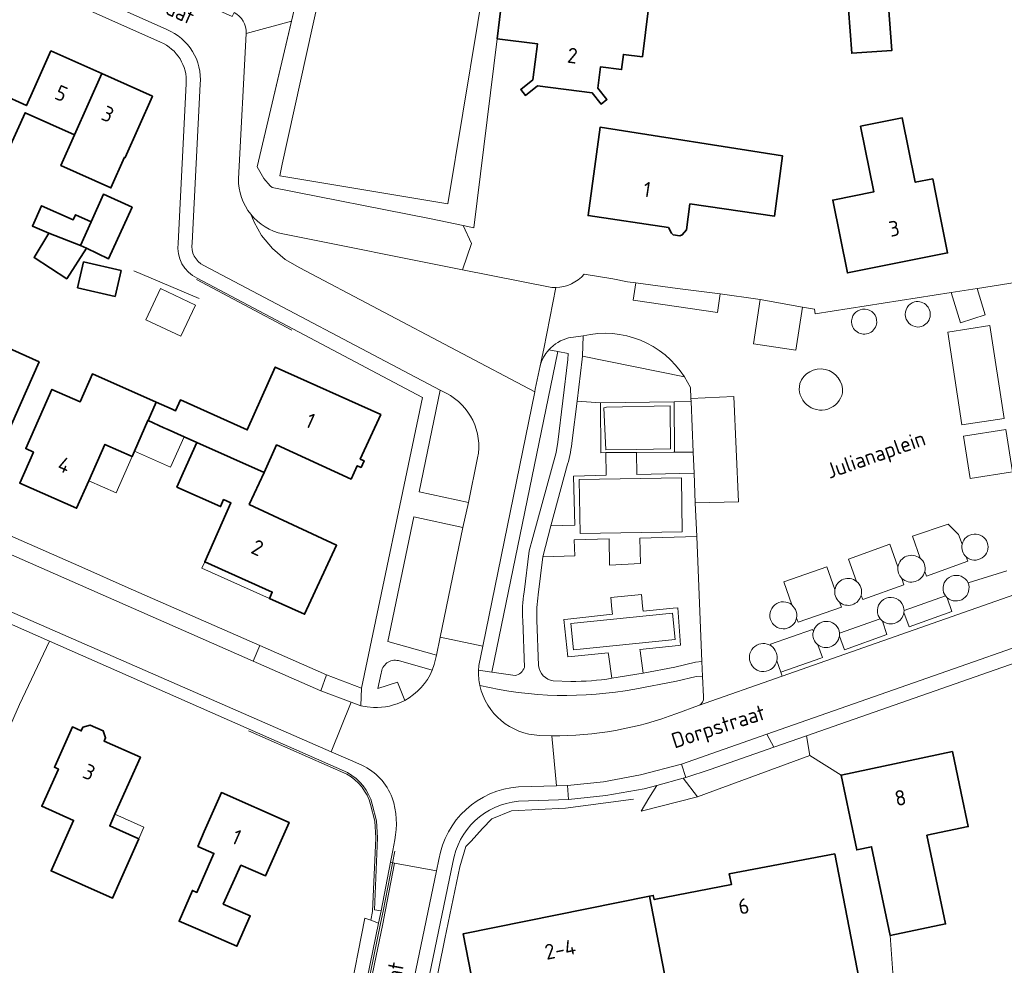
# Model space of a CAD drawing. Header units: metres. Extents: x 178952 to 185583, y 415201 to 419317.
# Tile 57 of 165: x 182094 to 182209, y 416866 to 416977. Entities that reach past the tile are written whole.
import ezdxf
from ezdxf.enums import TextEntityAlignment as Align

# ---------------------------------------------------------------- set-up
doc = ezdxf.new("R2010")
doc.units = ezdxf.units.M
for name, color, linetype, lineweight in [('B-XX-GR-BEPLANTING_CULTUUR_BOSPLANTSOEN-GV', 253, 'Continuous', 18), ('B-XX-GR-BEPLANTING_CULTUUR_HEESTERS-GV', 253, 'Continuous', 18), ('B-XX-IE-TERREINAFSCHEIDING_KUNSTMATIG_HEKWERK-G', 253, 'IE-TERREINAFSCHEIDING-KUNSTMATIG', 18), ('B-XX-IE-TERREINAFSCHEIDING_KUNSTMATIG_MUUR-G', 253, 'IE-TERREINAFSCHEIDING-KUNSTMATIG-DICHT', 18), ('B-XX-OG-BEBOUWING-GV', 252, 'Continuous', 35), ('B-XX-OG-BEBOUWING-T18', 252, 'Continuous', 18), ('B-XX-OG-BEBOUWING_OVERBOUWING-GV', 252, 'Continuous', 18), ('B-XX-OG-BEBOUWING_SCHUUR-GV', 252, 'Continuous', 35), ('B-XX-OG-TERREIN_CULTUURSCHEIDING-GV', 253, 'Continuous', 18), ('B-XX-OG-TERREIN_ERF-GV', 253, 'Continuous', 18), ('B-XX-OG-TERREIN_ONBEGROEID-GV', 253, 'Continuous', 18), ('B-XX-OG-TOPOGRAFIE-T18', 253, 'Continuous', 18), ('B-XX-VH-GOOT-G', 253, 'Continuous', 18), ('B-XX-VH-VERHARDING_ASFALT-GV', 251, 'Continuous', 18), ('B-XX-VH-VERHARDING_BEDRIJFSVLOERPLAAT-GV', 251, 'Continuous', 18), ('B-XX-VH-VERHARDING_BETONSTRAATSTEEN-GV', 251, 'Continuous', 18), ('B-XX-VH-VERHARDING_HALFVERHARDING_GRIND-GV', 251, 'Continuous', 18), ('B-XX-VH-VERHARDING_STRAATBAKSTEEN-GV', 251, 'Continuous', 18), ('B-XX-VH-VERHARDING_TEGEL-GV', 251, 'Continuous', 18)]:
    doc.layers.add(name, color=color, linetype=linetype, lineweight=lineweight)
doc.styles.add('NLCS-ISO-M-T18', font='NLCS-ISO.ttf', dxfattribs={"height": 1.8})
doc.linetypes.add('IE-TERREINAFSCHEIDING-KUNSTMATIG', pattern='A,4,[82,NLCS.SHX,S=0.75,R=90,X=0,Y=0],4,-2', length=10)
doc.linetypes.add('IE-TERREINAFSCHEIDING-KUNSTMATIG-DICHT', pattern='A,8,-1,[82,NLCS.SHX,S=0.75,R=90,X=0,Y=0],-1', length=10)

msp = doc.modelspace()

# ---------------------------------------------------------------- linework, layer by layer
at = {"layer": 'B-XX-GR-BEPLANTING_CULTUUR_BOSPLANTSOEN-GV'}
for points in [[(182171.789, 416934.925), (182159.789, 416937.342), (182159.776, 416937.005), (182159.168, 416932.084), (182161.918, 416931.867), (182170.583, 416931.984), (182172.56, 416932.02), (182172.545, 416932.38), (182172.48, 416933.672)], [(182172.808, 416926.085), (182170.612, 416926.088), (182170.48, 416926.088), (182166.154, 416926.055), (182166.169, 416923.448), (182172.91, 416923.63)]]:
    msp.add_lwpolyline(points, close=True, dxfattribs=at)
for points in [[(182162.544, 416926.027), (182161.963, 416926.023), (182161.918, 416931.867), (182159.168, 416932.084), (182158.598, 416927.468)], [(182158.058, 416924.66), (182156.069, 416917.426), (182158.894, 416917.499), (182158.749, 416923.246), (182162.564, 416923.365), (182162.544, 416926.027)], [(182173.24, 416916.178), (182166.526, 416915.99), (182166.621, 416913.005), (182162.987, 416912.817), (182162.924, 416915.911), (182158.837, 416915.795), (182158.887, 416913.904), (182155.148, 416913.793), (182154.586, 416909.317)], [(182163.25, 416899.535), (182162.838, 416902.31), (182162.806, 416902.525), (182158.523, 416902.093), (182158.08, 416902.048), (182157.615, 416906.436), (182158.094, 416906.486), (182163.318, 416907.037), (182163.257, 416907.661), (182163.125, 416909.006), (182166.722, 416909.365), (182166.866, 416907.991), (182166.925, 416907.421), (182170.45, 416907.744), (182170.99, 416907.793), (182171.313, 416903.405), (182171.068, 416903.38), (182166.542, 416902.918), (182166.565, 416902.753), (182166.935, 416900.139), (182170.648, 416900.832), (182173.077, 416901.423), (182173.82, 416901.48), (182173.24, 416916.178)], [(182154.449, 416906.348), (182154.649, 416901.026)], [(182156.366, 416899.225), (182158.43, 416899.165)]]:
    msp.add_lwpolyline(points, dxfattribs=at)
for points in [[(182158.598, 416927.468, -0.0363502), (182158.058, 416924.66)], [(182154.586, 416909.317, 0.046154), (182154.449, 416906.348)], [(182154.649, 416901.026, 0.353612), (182156.366, 416899.225)], [(182158.43, 416899.165, 0.0481358), (182163.25, 416899.535)]]:
    msp.add_lwpolyline(points, format="xyb", dxfattribs=at)
at = {"layer": 'B-XX-GR-BEPLANTING_CULTUUR_HEESTERS-GV'}
for points in [[(182145.765, 416952.712), (182142.024, 416953.49), (182123.344, 416957.166), (182123.102, 416957.355), (182122.366, 416958.225), (182121.57, 416959.582), (182125.601, 416976.708), (182120.302, 416975.272), (182119.37, 416958.201)], [(182124.588, 416951.711), (182145.717, 416947.509), (182146.756, 416950.579), (182145.765, 416952.712)]]:
    msp.add_lwpolyline(points, dxfattribs=at)
for points in [[(182119.37, 416958.201, 0.1717504), (182120.828, 416954.033)], [(182120.828, 416954.033, 0.1723197), (182124.588, 416951.711)]]:
    msp.add_lwpolyline(points, format="xyb", dxfattribs=at)
at = {"layer": 'B-XX-IE-TERREINAFSCHEIDING_KUNSTMATIG_HEKWERK-G', "ltscale": 0.1, "flags": 128}
for points in [[(182125.654, 416940.414), (182114.446, 416946.354)], [(182120.56, 416893.354), (182132.104, 416888.261)], [(182134.906, 416884.682), (182135.392, 416882.75), (182135.52, 416880.77), (182135.142, 416872.147), (182134.927, 416871.103)], [(182139.572, 416848.811), (182143.611, 416868.931), (182145.381, 416877.378), (182146.103, 416879.778), (182146.719, 416880.38), (182148.037, 416881.879), (182149.154, 416883.029), (182151.474, 416883.96), (182157.802, 416884.284), (182165.784, 416885.337)]]:
    msp.add_lwpolyline(points, dxfattribs=at)
msp.add_lwpolyline([(182132.104, 416888.261, -0.2045151), (182134.906, 416884.682)], format="xyb", dxfattribs=at)
at = {"layer": 'B-XX-IE-TERREINAFSCHEIDING_KUNSTMATIG_MUUR-G', "ltscale": 0.2, "flags": 128}
for points in [[(182145.765, 416952.712), (182142.024, 416953.49), (182123.344, 416957.166), (182123.102, 416957.355), (182122.366, 416958.225), (182121.57, 416959.582), (182129.091, 416991.533)], [(182107.084, 416947.38), (182114.766, 416944.115)]]:
    msp.add_lwpolyline(points, dxfattribs=at)
at = {"layer": 'B-XX-OG-BEBOUWING-GV'}
msp.add_lwpolyline([(182152.26, 416995.1), (182149.77, 416974.641), (182154.5, 416974.06), (182153.98, 416969.822), (182152.55, 416968.672), (182153.1, 416967.981), (182154.51, 416969.111), (182160.93, 416968.291), (182162.01, 416966.97), (182162.67, 416967.512), (182161.6, 416968.831), (182161.9, 416971.331), (182164.39, 416971.021), (182164.61, 416972.81), (182166.84, 416972.532), (182169.31, 416992.581)], dxfattribs=at)
for points in [[(182103.313, 416970.546), (182097.34, 416973.21), (182095.3, 416968.64), (182094.468, 416966.793), (182091.529, 416968.117), (182086.627, 416957.067), (182086.556, 416957.099), (182086.35, 416956.636), (182089.748, 416955.118), (182092.482, 416961.243), (182092.242, 416961.35), (182094.3, 416965.959), (182100.119, 416963.341)], [(182109.29, 416967.881), (182103.313, 416970.546), (182100.119, 416963.341), (182098.516, 416959.743), (182104.385, 416957.126), (182105.994, 416960.734), (182106.085, 416960.693)], [(182200.959, 416958.203), (182198.893, 416957.79), (182197.38, 416965.342), (182192.48, 416964.36), (182194.02, 416956.65), (182189.21, 416955.701), (182190.92, 416947.131), (182202.7, 416949.482), (182201.72, 416954.392)], [(182172.43, 416955.261), (182182.37, 416953.821), (182183.31, 416960.881), (182161.87, 416964.251), (182160.45, 416953.872), (182169.89, 416952.471), (182170.24, 416951.802), (182170.47, 416951.602), (182171.23, 416951.502), (182171.53, 416951.602), (182172.02, 416952.212)], [(182106.9, 416954.871), (182103.51, 416956.382), (182102.077, 416953.156), (182100.836, 416950.361), (182101.511, 416950.039), (182104.114, 416948.797)], [(182102.077, 416953.156), (182100.235, 416953.974), (182099.97, 416953.377), (182096.237, 416955.035), (182095.176, 416952.646), (182097.086, 416951.798), (182100.836, 416950.361)], [(182095.981, 416936.697), (182089.317, 416939.654), (182087.763, 416939.095), (182086.822, 416936.975), (182083.756, 416938.335), (182081.508, 416933.266), (182079.481, 416928.695), (182081.548, 416927.779), (182081.347, 416927.326), (182082.012, 416926.568), (182082.862, 416926.088), (182083.78, 416925.807), (182084.849, 416925.786), (182085.045, 416926.228), (182086.033, 416925.79), (182087.264, 416925.223), (182087.27, 416925.22), (182088.79, 416928.651), (182091.559, 416927.423), (182091.462, 416927.204), (182091.718, 416927.091), (182093.746, 416931.661)], [(182108.746, 416929.79), (182108.76, 416929.784), (182109.718, 416931.952), (182109.706, 416931.957), (182102.228, 416935.273), (182100.769, 416931.982), (182097.459, 416933.449), (182094.379, 416926.501), (182095.293, 416926.096), (182093.677, 416922.454), (182100.366, 416919.498), (182101.798, 416922.735), (182103.681, 416926.99), (182106.879, 416925.575), (182107.163, 416926.216)], [(182136.09, 416930.52), (182123.71, 416936.072), (182120.41, 416928.701), (182112.56, 416932.212), (182111.989, 416930.945), (182111.593, 416931.12), (182109.718, 416931.952), (182108.76, 416929.784), (182110.627, 416928.944), (182111.01, 416928.772), (182113.001, 416927.877), (182114.48, 416927.212), (182122.382, 416923.713), (182123.86, 416926.931), (182132.62, 416922.932), (182133.33, 416924.492), (182133.78, 416924.292), (182134.14, 416925.071), (182133.69, 416925.271)], [(182120.64, 416919.922), (182122.382, 416923.713), (182114.48, 416927.212), (182112.884, 416923.652), (182112.14, 416921.992), (182117.27, 416919.692), (182117.63, 416920.51), (182118.5, 416920.122), (182115.41, 416913.201), (182123.35, 416909.651), (182123.01, 416908.892), (182127.14, 416907.041), (182130.91, 416915.151)], [(182107.849, 416890.255), (182103.599, 416892.146), (182103.775, 416892.543), (182103.493, 416893.355), (182101.952, 416894.033), (182101.106, 416893.771), (182100.914, 416893.341), (182099.868, 416893.806), (182097.836, 416889.237), (182097.755, 416889.071), (182098.219, 416888.864), (182096.272, 416884.502), (182100.006, 416882.836), (182097.356, 416876.898), (182104.559, 416873.684), (182105.631, 416876.097), (182107.663, 416880.666), (182104.257, 416882.181), (182104.867, 416883.552)], [(182200.277, 416881.095), (182205.121, 416882.113), (182204.3, 416886.021), (182203.27, 416890.911), (182190.18, 416888.162), (182191.21, 416883.272), (182192.029, 416879.373), (182193.764, 416879.738), (182195.956, 416869.299), (182202.467, 416870.666)], [(182119.66, 416877.581), (182122.54, 416876.311), (182125.32, 416882.6), (182117.371, 416886.091), (182115.36, 416881.511), (182114.606, 416879.776), (182116.492, 416878.951), (182114.488, 416874.375), (182113.976, 416874.599), (182112.397, 416870.993), (182114.62, 416870.071), (182119.2, 416868.052), (182120.76, 416871.602), (182117.6, 416873.001)], [(182189.45, 416878.921), (182177.05, 416876.56), (182177.291, 416875.293), (182168.236, 416873.535), (182168.121, 416874.024), (182167.662, 416873.931), (182172.718, 416847.781), (182179.257, 416849.084), (182182.003, 416849.631), (182182.821, 416845.535), (182195.433, 416847.979)], [(182167.662, 416873.931), (182145.765, 416869.507), (182147.343, 416861.482), (182144.513, 416860.894), (182147.328, 416846.602), (182148.789, 416846.896), (182149.637, 416842.705), (182150.356, 416842.846), (182151.657, 416843.102), (182171.816, 416847.06), (182172.138, 416847.123), (182172.045, 416847.647), (182172.718, 416847.781)]]:
    msp.add_lwpolyline(points, close=True, dxfattribs=at)
at = {"layer": 'B-XX-OG-BEBOUWING_OVERBOUWING-GV'}
for points in [[(182114.342, 416943.365), (182110.203, 416945.305), (182108.487, 416941.645), (182112.626, 416939.704)], [(182113.001, 416927.877), (182111.01, 416928.772), (182110.627, 416928.944), (182108.76, 416929.784), (182107.163, 416926.216), (182111.4, 416924.317)], [(182106.879, 416925.575), (182103.681, 416926.99), (182101.798, 416922.735), (182104.995, 416921.321)], [(182115.41, 416913.201), (182115.073, 416912.449), (182123.01, 416908.892), (182123.35, 416909.651)], [(182104.867, 416883.552), (182104.257, 416882.181), (182107.663, 416880.666), (182108.273, 416882.036)]]:
    msp.add_lwpolyline(points, close=True, dxfattribs=at)
at = {"layer": 'B-XX-OG-BEBOUWING_SCHUUR-GV'}
for points in [[(182195.771, 416978.46), (182191.074, 416978.13), (182191.439, 416972.933), (182196.136, 416973.263)], [(182101.511, 416950.039), (182100.836, 416950.361), (182097.086, 416951.798), (182095.368, 416948.931), (182099.208, 416946.46)], [(182105.581, 416947.415), (182101.175, 416948.427), (182100.48, 416945.393), (182104.886, 416944.381)]]:
    msp.add_lwpolyline(points, close=True, dxfattribs=at)
at = {"layer": 'B-XX-OG-TERREIN_CULTUURSCHEIDING-GV'}
for points in [[(182198.826, 416943.743, 0.9321443), (182199.447, 416940.796)], [(182199.447, 416940.796, 1.019016), (182198.826, 416943.743)], [(182194.366, 416941.328, 0.9986468), (182191.424, 416941.53)], [(182191.424, 416941.53, 1.0054595), (182194.366, 416941.328)], [(182155.848, 416938.11, 0.1178089), (182154.822, 416936.225)], [(182190.351, 416933.069, 0.880708), (182185.33, 416934.135)], [(182185.33, 416934.135, 1.0033611), (182190.351, 416933.069)], [(182147.48, 416925.4, 0.3361014), (182143.791, 416933.008)], [(182207.368, 416915.465, 0.7415521), (182204.408, 416915.268)], [(182204.408, 416915.268, 0.2699456), (182204.875, 416913.79)], [(182204.875, 416913.79, 0.7682153), (182207.368, 416915.465)], [(182199.461, 416913.627, 0.5642477), (182196.865, 416912.63)], [(182199.988, 416912.908, 0.1397905), (182199.461, 416913.627)], [(182196.865, 416912.63, 0.240182), (182197.325, 416911.247)], [(182197.325, 416911.247, 0.572027), (182200.01, 416912.071)], [(182200.01, 416912.071, 0.1314252), (182199.988, 416912.908)], [(182192.008, 416910.909, 0.5681356), (182189.461, 416909.964)], [(182192.512, 416910.19, 0.1415373), (182192.008, 416910.909)], [(182205.108, 416910.738, 0.9220655), (182202.222, 416909.619)], [(182189.461, 416909.964, 0.1288555), (182189.52, 416909.165)], [(182192.546, 416909.263, 0.1510195), (182192.512, 416910.19)], [(182202.665, 416908.977, 0.7897018), (182205.108, 416910.738)], [(182152.784, 416906.349, -0.0620156), (182152.937, 416909.622)], [(182189.52, 416909.165, 0.13908), (182190.004, 416908.457)], [(182190.004, 416908.457, 0.5483871), (182192.546, 416909.263)], [(182197.48, 416908.025, 0.9931249), (182194.551, 416906.914)], [(182184.413, 416908.133, 0.8256779), (182181.997, 416906.178)], [(182184.947, 416906.587, 0.164755), (182184.827, 416907.594)], [(182181.997, 416906.178, 0.7034043), (182184.947, 416906.587)], [(182195.07, 416906.222, 0.5681385), (182197.563, 416907.236)], [(182189.959, 416905.095, 0.7546189), (182186.927, 416905.037)], [(182186.927, 416905.037, 0.1546891), (182186.972, 416904.087)], [(182186.972, 416904.087, 0.1260306), (182187.465, 416903.461)], [(182187.465, 416903.461, 0.5647172), (182189.983, 416904.467)], [(182181.954, 416903.322, 0.7262689), (182179.506, 416901.452)], [(182182.632, 416901.593, 0.3121714), (182181.954, 416903.322)], [(182138.169, 416901.6, 0.4618407), (182136.16, 416900.112)], [(182138.913, 416896.93, 0.1724004), (182142.154, 416900.487)], [(182151.876, 416899.856, 0.285169), (182152.973, 416900.807)], [(182179.506, 416901.452, 0.7770377), (182182.632, 416901.593)], [(182165.934, 416898.259, -0.1046647), (182147.752, 416898.674)], [(182147.752, 416898.674, 0.3397561), (182154.747, 416892.816)], [(182173.436, 416896.319, 0.3523786), (182174.031, 416897.327)], [(182156.197, 416892.778, 0.0932206), (182170.881, 416895.383)]]:
    msp.add_lwpolyline(points, format="xyb", dxfattribs=at)
for points in [[(182154.822, 416936.225), (182154.251, 416933.477), (182154.186, 416933.157), (182148.079, 416903.305), (182147.609, 416901.009), (182147.603, 416900.937), (182147.577, 416900.495), (182149.161, 416900.26), (182156.891, 416937.9)], [(182158.085, 416936.969), (182158.11, 416937.655), (182156.891, 416937.9), (182149.161, 416900.26), (182151.876, 416899.856)], [(182156.891, 416937.9), (182155.848, 416938.11)], [(182152.937, 416909.622), (182153.545, 416914.492), (182153.96, 416916.06), (182156.722, 416926.062), (182156.904, 416927.243), (182158.085, 416936.969)], [(182143.791, 416933.008), (182143.08, 416933.362), (182140.61, 416921.421), (182146.41, 416920.171), (182147.48, 416925.4)], [(182202.222, 416909.619), (182202.439, 416909.219), (182202.665, 416908.977)], [(182184.827, 416907.594), (182184.413, 416908.133)], [(182197.563, 416907.236), (182197.581, 416907.499), (182197.48, 416908.025)], [(182152.973, 416900.807), (182152.784, 416906.349)], [(182194.551, 416906.914), (182194.792, 416906.493), (182195.07, 416906.222)], [(182190, 416904.827), (182189.959, 416905.095)], [(182189.983, 416904.467), (182190, 416904.827)], [(182142.154, 416900.487), (182138.169, 416901.6)], [(182136.16, 416900.112), (182135.752, 416898.33), (182138.076, 416899.063), (182138.913, 416896.93)], [(182174.031, 416897.327), (182173.902, 416899.789), (182173.149, 416899.737), (182170.829, 416899.184), (182165.934, 416898.259)], [(182170.881, 416895.383), (182173.436, 416896.319)], [(182154.747, 416892.816), (182156.197, 416892.778)]]:
    msp.add_lwpolyline(points, dxfattribs=at)
for points in [[(182173.051, 416920.128), (182172.91, 416923.63), (182166.169, 416923.448), (182166.154, 416926.055), (182162.544, 416926.027), (182162.564, 416923.365), (182158.749, 416923.246), (182158.894, 416917.499), (182156.069, 416917.426), (182155.148, 416913.793), (182158.887, 416913.904), (182158.837, 416915.795), (182162.924, 416915.911), (182162.987, 416912.817), (182166.621, 416913.005), (182166.526, 416915.99), (182173.24, 416916.178)], [(182159.418, 416922.878), (182171.416, 416923.063), (182171.514, 416916.728), (182159.516, 416916.543)], [(182145.76, 416917.231), (182139.98, 416918.481), (182136.91, 416903.84), (182142.658, 416902.256), (182143.089, 416904.335)], [(182186.516, 416890.463), (182186.134, 416892.774), (182182.271, 416891.422), (182174.81, 416888.811), (182171.94, 416887.871), (182171.631, 416887.787), (182173.331, 416885.596), (182175.103, 416886.25)]]:
    msp.add_lwpolyline(points, close=True, dxfattribs=at)
at = {"layer": 'B-XX-OG-TERREIN_ERF-GV'}
for points in [[(182120.302, 416975.272), (182125.601, 416976.708), (182129.091, 416991.533), (182130.985, 417000.159), (182134.728, 417003.36), (182141.651, 417001.955), (182143.052, 417008.854), (182144.307, 417009.839), (182146.275, 417019.532), (182140.78, 417020.649), (182141.231, 417022.864), (182142.331, 417028.273), (182147.826, 417027.156), (182148.716, 417032.137), (182149.405, 417035.771), (182149.165, 417036.244), (182124.347, 417041.695), (182114.589, 417044.153), (182108.404, 417045.868), (182102.954, 417048.522), (182091.483, 417053.788), (182069.402, 417065.036), (182064.68, 417067.441), (182063.699, 417067.852)], [(182110.211, 416974.238), (182021.33, 417013.821)], [(182169.31, 416992.581), (182166.84, 416972.532), (182164.61, 416972.81), (182164.39, 416971.021), (182161.9, 416971.331), (182161.6, 416968.831), (182162.67, 416967.512), (182162.01, 416966.97), (182160.93, 416968.291), (182154.51, 416969.111), (182153.1, 416967.981), (182152.55, 416968.672), (182153.98, 416969.822), (182154.5, 416974.06), (182149.77, 416974.641), (182147.03, 416952.45), (182145.765, 416952.712), (182146.756, 416950.579), (182145.717, 416947.509), (182156.198, 416945.425), (182156.663, 416945.417)], [(182091.529, 416968.117), (182094.468, 416966.793), (182095.3, 416968.64), (182097.34, 416973.21), (182103.313, 416970.546), (182109.29, 416967.881), (182106.085, 416960.693), (182105.994, 416960.734), (182104.385, 416957.126), (182098.516, 416959.743), (182100.119, 416963.341), (182094.3, 416965.959), (182092.242, 416961.35)], [(181966.338, 416971.75), (182100.967, 416912.562), (182106.427, 416910.161), (182121.886, 416903.365), (182129.74, 416899.912), (182133.84, 416898.362), (182141.01, 416932.502), (182114.54, 416946.531)], [(182093.67, 416896.431), (182097.157, 416903.9), (181950.12, 416968.782)], [(182112.312, 416950.651), (182113.24, 416969.351)], [(182160.011, 416946.975), (182163.352, 416946.444), (182165.095, 416946.108), (182166.084, 416945.972), (182170.958, 416945.305), (182175.973, 416944.681), (182176.526, 416944.612), (182179.873, 416944.143), (182180.696, 416943.999), (182185.651, 416943.132), (182187.062, 416942.885), (182187.148, 416942.332), (182203.111, 416944.833), (182206.157, 416945.31), (182206.223, 416945.32), (182213.813, 416946.509)], [(182251.17, 416915.532), (182186.134, 416892.774), (182186.516, 416890.463)], [(182132.191, 416888.441), (182097.157, 416903.9), (182093.67, 416896.431), (182091.66, 416891.86), (182090.781, 416889.85), (182090.58, 416889.938), (182088.789, 416885.846), (182087.542, 416883.628), (182091.627, 416881.777), (182087.526, 416872.729), (182084.786, 416866.684), (182084.7, 416866.494), (182080.615, 416868.345), (182072.183, 416848.483), (182067.096, 416846.174), (182053.591, 416852.741), (182053.401, 416852.326), (182032.792, 416861.939), (182030.656, 416862.936), (182023.684, 416847.08)], [(182191.21, 416883.272), (182190.18, 416888.162), (182186.516, 416890.463), (182175.103, 416886.25), (182173.331, 416885.596), (182166.682, 416883.922), (182167.612, 416885.452), (182168.517, 416886.942), (182167.04, 416886.541), (182162.54, 416885.752), (182158.14, 416885.281), (182152.278, 416885.079)], [(182186.516, 416890.463), (182190.18, 416888.162), (182203.27, 416890.911), (182204.3, 416886.021), (182205.121, 416882.113), (182200.277, 416881.095), (182202.467, 416870.666), (182195.956, 416869.299), (182197.061, 416853.946), (182204.556, 416853.864), (182204.483, 416847.865), (182196.996, 416847.95), (182196.708, 416832.096), (182196.623, 416831.502), (182203.29, 416830.752), (182212.06, 416830.281), (182235.55, 416829.861), (182240.77, 416829.89), (182245.43, 416830.09), (182251.75, 416830.632), (182257.03, 416831.272), (182260.419, 416831.842)], [(182129.318, 416839.144), (182127.836, 416839.77), (182128.891, 416845.234), (182129.551, 416845.041), (182132.91, 416861.327), (182132.297, 416861.551), (182134.223, 416871.358), (182134.927, 416871.103), (182135.841, 416870.77), (182136.14, 416872.222), (182135.35, 416872.322), (182135.72, 416880.772), (182135.59, 416882.781), (182135.1, 416884.731)], [(182137.996, 416843.744), (182140.464, 416844.456), (182147.328, 416846.602), (182144.513, 416860.894), (182147.343, 416861.482), (182145.765, 416869.507), (182167.662, 416873.931), (182168.121, 416874.024), (182168.236, 416873.535), (182177.291, 416875.293), (182177.05, 416876.56), (182189.45, 416878.921), (182195.433, 416847.979), (182196.996, 416847.95), (182197.061, 416853.946), (182195.956, 416869.299), (182193.764, 416879.738), (182192.029, 416879.373), (182191.21, 416883.272)], [(182144.57, 416877.891), (182138.012, 416846.418)]]:
    msp.add_lwpolyline(points, dxfattribs=at)
for points in [[(182118.856, 416977.724, -0.295098), (182120.302, 416975.272)], [(182113.24, 416969.351, 0.3211037), (182110.211, 416974.238)], [(182114.54, 416946.531, -0.3326396), (182112.312, 416950.651)], [(182156.663, 416945.417, 0.2049862), (182160.011, 416946.975)], [(182135.1, 416884.731, 0.2056256), (182132.191, 416888.441)], [(182152.278, 416885.079, 0.3437194), (182144.57, 416877.891)]]:
    msp.add_lwpolyline(points, format="xyb", dxfattribs=at)
for points in [[(182200.959, 416958.203), (182201.72, 416954.392), (182202.7, 416949.482), (182190.92, 416947.131), (182189.21, 416955.701), (182194.02, 416956.65), (182192.48, 416964.36), (182197.38, 416965.342), (182198.893, 416957.79)], [(182172.43, 416955.261), (182172.02, 416952.212), (182171.53, 416951.602), (182171.23, 416951.502), (182170.47, 416951.602), (182170.24, 416951.802), (182169.89, 416952.471), (182160.45, 416953.872), (182161.87, 416964.251), (182183.31, 416960.881), (182182.37, 416953.821)], [(182097.086, 416951.798), (182095.176, 416952.646), (182096.237, 416955.035), (182099.97, 416953.377), (182100.235, 416953.974), (182102.077, 416953.156), (182103.51, 416956.382), (182106.9, 416954.871), (182104.114, 416948.797), (182101.511, 416950.039), (182100.836, 416950.361)], [(182087.264, 416925.223), (182086.033, 416925.79), (182085.045, 416926.228), (182084.849, 416925.786), (182083.78, 416925.807), (182082.862, 416926.088), (182082.012, 416926.568), (182081.347, 416927.326), (182081.548, 416927.779), (182079.481, 416928.695), (182081.508, 416933.266), (182083.756, 416938.335), (182086.822, 416936.975), (182087.763, 416939.095), (182089.317, 416939.654), (182095.981, 416936.697), (182093.746, 416931.661), (182091.718, 416927.091), (182091.462, 416927.204), (182091.559, 416927.423), (182088.79, 416928.651), (182087.27, 416925.22)], [(182101.798, 416922.735), (182100.366, 416919.498), (182093.677, 416922.454), (182095.293, 416926.096), (182094.379, 416926.501), (182097.459, 416933.449), (182100.769, 416931.982), (182102.228, 416935.273), (182109.706, 416931.957), (182109.718, 416931.952), (182111.593, 416931.12), (182111.989, 416930.945), (182112.56, 416932.212), (182120.41, 416928.701), (182123.71, 416936.072), (182136.09, 416930.52), (182133.69, 416925.271), (182134.14, 416925.071), (182133.78, 416924.292), (182133.33, 416924.492), (182132.62, 416922.932), (182123.86, 416926.931), (182122.382, 416923.713), (182120.64, 416919.922), (182130.91, 416915.151), (182127.14, 416907.041), (182123.01, 416908.892), (182123.35, 416909.651), (182115.41, 416913.201), (182118.5, 416920.122), (182117.63, 416920.51), (182117.27, 416919.692), (182112.14, 416921.992), (182112.884, 416923.652), (182114.48, 416927.212), (182113.001, 416927.877), (182111.01, 416928.772), (182110.627, 416928.944), (182108.76, 416929.784), (182108.746, 416929.79), (182107.163, 416926.216), (182106.879, 416925.575), (182103.681, 416926.99)], [(182107.849, 416890.255), (182104.867, 416883.552), (182104.257, 416882.181), (182107.663, 416880.666), (182105.631, 416876.097), (182104.559, 416873.684), (182097.356, 416876.898), (182100.006, 416882.836), (182096.272, 416884.502), (182098.219, 416888.864), (182097.755, 416889.071), (182097.836, 416889.237), (182099.868, 416893.806), (182100.914, 416893.341), (182101.106, 416893.771), (182101.952, 416894.033), (182103.493, 416893.355), (182103.775, 416892.543), (182103.599, 416892.146)], [(182119.66, 416877.581), (182117.6, 416873.001), (182120.76, 416871.602), (182119.2, 416868.052), (182114.62, 416870.071), (182112.397, 416870.993), (182113.976, 416874.599), (182114.488, 416874.375), (182116.492, 416878.951), (182114.606, 416879.776), (182115.36, 416881.511), (182117.371, 416886.091), (182125.32, 416882.6), (182122.54, 416876.311)]]:
    msp.add_lwpolyline(points, close=True, dxfattribs=at)
at = {"layer": 'B-XX-OG-TERREIN_ONBEGROEID-GV'}
for points in [[(182206.157, 416945.31), (182203.111, 416944.833), (182204.205, 416941.266), (182204.216, 416941.269), (182207.111, 416942.203)], [(182171.416, 416923.063), (182159.418, 416922.878), (182159.516, 416916.543), (182171.514, 416916.728)]]:
    msp.add_lwpolyline(points, close=True, dxfattribs=at)
at = {"layer": 'B-XX-VH-GOOT-G'}
msp.add_lwpolyline([(182137.744, 416879.231), (182136.386, 416872.177), (182136.086, 416870.72), (182134.069, 416860.943), (182130.723, 416844.72), (182129.563, 416839.094), (182125.473, 416819.267), (182125.233, 416818.106), (182124.14, 416813.833), (182123.765, 416812.622), (182122.856, 416809.697), (182121.21, 416805.583), (182120.035, 416802.992), (182118.799, 416800.59), (182117.044, 416797.551), (182114.359, 416793.305), (182112.568, 416790.902), (182110.607, 416788.624)], dxfattribs=at)
at = {"layer": 'B-XX-VH-VERHARDING_ASFALT-GV'}
msp.add_lwpolyline([(182015.419, 416947.999), (182012.912, 416942.304), (182051.251, 416925.422), (182130.256, 416890.887), (182132.602, 416896.733), (182129.07, 416898.042), (182121.088, 416901.55)], close=True, dxfattribs=at)
for points in [[(182233.837, 416911.288), (182231.773, 416916.806), (182229.328, 416915.963), (182228.25, 416915.591), (182213.488, 416910.401), (182183.25, 416899.769), (182173.436, 416896.319), (182170.881, 416895.383)], [(182156.197, 416892.778), (182156.754, 416886.902), (182158.04, 416886.941), (182162.28, 416887.38), (182166.6, 416888.191), (182171.42, 416889.441), (182181.46, 416892.955), (182233.837, 416911.288)], [(182136.259, 416846.825), (182136.391, 416846.799), (182142.652, 416876.898), (182137.727, 416877.823), (182136.631, 416872.128), (182136.331, 416870.669), (182134.314, 416860.892), (182130.968, 416844.67), (182129.808, 416839.043), (182125.718, 416819.216), (182125.477, 416818.05), (182124.381, 416813.765), (182124.004, 416812.548), (182123.092, 416809.613), (182121.44, 416805.485), (182120.26, 416802.883), (182119.019, 416800.47), (182117.258, 416797.422), (182114.565, 416793.163)]]:
    msp.add_lwpolyline(points, dxfattribs=at)
msp.add_lwpolyline([(182170.881, 416895.383, -0.0932206), (182156.197, 416892.778)], format="xyb", dxfattribs=at)
at = {"layer": 'B-XX-VH-VERHARDING_BEDRIJFSVLOERPLAAT-GV'}
for points in [[(182152.26, 416995.1), (182153.68, 416994.932), (182153.975, 416997.237), (182130.985, 417000.159), (182129.091, 416991.533), (182125.601, 416976.708), (182121.57, 416959.582), (182122.366, 416958.225), (182123.102, 416957.355), (182123.344, 416957.166), (182142.024, 416953.49), (182145.765, 416952.712), (182147.03, 416952.45), (182149.77, 416974.641)], [(182140.578, 416994.978), (182139.008, 416988.622), (182149.247, 416987.237), (182143.977, 416955.268), (182124.22, 416958.525), (182124.529, 416959.926), (182133.114, 416998.964), (182151.179, 416996.474), (182150.293, 416989.052), (182144.494, 416989.886), (182143.487, 416992.247), (182143.694, 416994.443)], [(182204.386, 416929.282), (182202.711, 416940.181), (182207.667, 416940.943), (182209.341, 416930.043)], [(182172.56, 416932.02), (182170.583, 416931.984), (182170.612, 416926.088), (182172.808, 416926.085)], [(182210.32, 416923.771), (182205.362, 416922.992), (182204.582, 416927.961), (182209.539, 416928.74)], [(182135.841, 416870.77), (182134.927, 416871.103), (182134.223, 416871.358), (182132.297, 416861.551), (182132.91, 416861.327), (182133.824, 416860.993)]]:
    msp.add_lwpolyline(points, close=True, dxfattribs=at)
for points in [[(182160.011, 416946.975, -0.2049862), (182156.663, 416945.417)], [(182199.447, 416940.796, -0.9321443), (182198.826, 416943.743)], [(182198.826, 416943.743, -1.019016), (182199.447, 416940.796)], [(182191.424, 416941.53, -0.9986468), (182194.366, 416941.328)], [(182194.366, 416941.328, -1.0054595), (182191.424, 416941.53)], [(182159.88, 416939.75, -0.31865), (182171.789, 416934.925)], [(182155.848, 416938.11, -0.1500788), (182158.176, 416939.505)], [(182154.822, 416936.225, -0.1178089), (182155.848, 416938.11)], [(182185.33, 416934.135, -0.880708), (182190.351, 416933.069)], [(182190.351, 416933.069, -1.0033611), (182185.33, 416934.135)], [(182204.408, 416915.268, -0.7415521), (182207.368, 416915.465)], [(182207.368, 416915.465, -0.7682153), (182204.875, 416913.79)], [(182196.865, 416912.63, -0.5642477), (182199.461, 416913.627)], [(182200.01, 416912.071, -0.572027), (182197.325, 416911.247)], [(182189.461, 416909.964, -0.5681356), (182192.008, 416910.909)], [(182202.222, 416909.619, -0.9220655), (182205.108, 416910.738)], [(182205.108, 416910.738, -0.7897018), (182202.665, 416908.977)], [(182192.546, 416909.263, -0.5483871), (182190.004, 416908.457)], [(182194.551, 416906.914, -0.9931249), (182197.48, 416908.025)], [(182181.997, 416906.178, -0.8256779), (182184.413, 416908.133)], [(182184.947, 416906.587, -0.7034043), (182181.997, 416906.178)], [(182197.563, 416907.236, -0.5681385), (182195.07, 416906.222)], [(182186.927, 416905.037, -0.7546189), (182189.959, 416905.095)], [(182189.983, 416904.467, -0.5647172), (182187.465, 416903.461)], [(182179.506, 416901.452, -0.7262689), (182181.954, 416903.322)], [(182182.632, 416901.593, -0.7770377), (182179.506, 416901.452)], [(182174.031, 416897.327, -0.3523786), (182173.436, 416896.319)]]:
    msp.add_lwpolyline(points, format="xyb", dxfattribs=at)
for points in [[(182213.813, 416946.509), (182206.223, 416945.32), (182206.157, 416945.31), (182207.111, 416942.203), (182204.216, 416941.269), (182204.205, 416941.266), (182203.111, 416944.833), (182187.148, 416942.332), (182187.062, 416942.885), (182185.651, 416943.132), (182184.882, 416938.059), (182179.877, 416938.817), (182180.696, 416943.999), (182179.873, 416944.143), (182176.526, 416944.612), (182175.973, 416944.681), (182175.65, 416942.482), (182165.76, 416943.943), (182166.084, 416945.972), (182165.095, 416946.108), (182163.352, 416946.444), (182160.011, 416946.975)], [(182156.663, 416945.417), (182155.24, 416938.232), (182154.822, 416936.225)], [(182158.176, 416939.505), (182159.88, 416939.75)], [(182171.789, 416934.925), (182172.48, 416933.672), (182172.545, 416932.38), (182177.573, 416932.629), (182178.124, 416920.235), (182173.051, 416920.128), (182173.24, 416916.178), (182173.82, 416901.48), (182173.902, 416899.789), (182174.031, 416897.327)], [(182199.461, 416913.627), (182198.583, 416916.218), (182202.759, 416917.642), (182203.973, 416916.432), (182204.408, 416915.268)], [(182192.008, 416910.909), (182191.067, 416913.527), (182195.9, 416915.265), (182196.865, 416912.63)], [(182204.875, 416913.79), (182205.079, 416913.285), (182200.226, 416911.538), (182200.01, 416912.071)], [(182184.413, 416908.133), (182183.451, 416910.856), (182188.502, 416912.619), (182189.461, 416909.964)], [(182205.108, 416910.738), (182209.647, 416912.126)], [(182209.647, 416912.126), (182205.108, 416910.738)], [(182197.325, 416911.247), (182197.575, 416910.52), (182192.727, 416908.792), (182192.546, 416909.263)], [(182187.465, 416903.461), (182188.012, 416901.949), (182187.794, 416901.876), (182183.106, 416900.253), (182183.25, 416899.769), (182213.488, 416910.401)], [(182197.48, 416908.025), (182197.581, 416907.499), (182202.439, 416909.219), (182202.222, 416909.619)], [(182202.665, 416908.977), (182203.212, 416907.359), (182198.18, 416905.576), (182197.563, 416907.236)], [(182190.004, 416908.457), (182190.215, 416907.891), (182185.138, 416906.11), (182184.947, 416906.587)], [(182189.959, 416905.095), (182190, 416904.827), (182194.792, 416906.493), (182194.551, 416906.914)], [(182181.954, 416903.322), (182181.881, 416903.527), (182186.821, 416905.271), (182186.927, 416905.037)], [(182195.07, 416906.222), (182195.576, 416904.652), (182190.57, 416902.857), (182189.983, 416904.467)], [(182173.436, 416896.319), (182183.25, 416899.769), (182183.106, 416900.253), (182182.632, 416901.593)]]:
    msp.add_lwpolyline(points, dxfattribs=at)
at = {"layer": 'B-XX-VH-VERHARDING_BETONSTRAATSTEEN-GV'}
for points in [[(182118.856, 416977.724), (182118.653, 416977.267), (182027.771, 417017.738), (182025.899, 417013.597), (182110.951, 416975.717)], [(182133.88, 416889.302), (182132.531, 416889.892), (182130.256, 416890.887), (182051.251, 416925.422), (182012.912, 416942.304), (182004.943, 416945.812), (181950.46, 416969.802), (181947.48, 416971.349), (181945.26, 416972.762), (181940.195, 416976.292), (181939.99, 416976.082), (181939.3, 416975.261), (181940.756, 416974.195), (181942.25, 416973.101), (181944.73, 416971.502), (181947.05, 416970.222), (181950.12, 416968.782), (182097.157, 416903.9)], [(182119.37, 416958.201), (182120.302, 416975.272)], [(182114.89, 416969.312), (182113.931, 416950.661)], [(182126.58, 416947.722), (182124.88, 416948.711), (182123.37, 416950.012), (182122.08, 416951.521), (182121.24, 416953.091), (182120.828, 416954.033)], [(182115.32, 416948.02), (182143.08, 416933.362), (182143.791, 416933.008)], [(182147.48, 416925.4), (182146.41, 416920.171), (182145.76, 416917.231), (182143.089, 416904.335), (182148.079, 416903.305), (182154.186, 416933.157), (182126.58, 416947.722)], [(182159.88, 416939.75), (182159.789, 416937.342), (182171.789, 416934.925)], [(182204.408, 416915.268), (182203.973, 416916.432), (182202.759, 416917.642), (182198.583, 416916.218), (182199.461, 416913.627)], [(182196.865, 416912.63), (182195.9, 416915.265), (182191.067, 416913.527), (182192.008, 416910.909)], [(182200.01, 416912.071), (182200.226, 416911.538), (182205.079, 416913.285), (182204.875, 416913.79)], [(182189.461, 416909.964), (182188.502, 416912.619), (182183.451, 416910.856), (182184.413, 416908.133), (182184.827, 416907.594)], [(182192.546, 416909.263), (182192.727, 416908.792), (182197.575, 416910.52), (182197.325, 416911.247)], [(182184.947, 416906.587), (182185.138, 416906.11), (182190.215, 416907.891), (182190.004, 416908.457)], [(182186.927, 416905.037), (182186.821, 416905.271), (182181.881, 416903.527), (182181.954, 416903.322)], [(182147.577, 416900.495), (182147.603, 416900.937), (182147.609, 416901.009), (182148.079, 416903.305), (182143.089, 416904.335), (182142.658, 416902.256), (182142.386, 416901.125), (182142.154, 416900.487)], [(182097.157, 416903.9), (182132.191, 416888.441)], [(182182.632, 416901.593), (182183.106, 416900.253), (182187.794, 416901.876), (182188.012, 416901.949), (182187.465, 416903.461)], [(182135.24, 416896.089), (182134.5, 416896.157), (182133.77, 416896.301), (182132.602, 416896.733), (182130.256, 416890.887), (182132.531, 416889.892), (182133.88, 416889.302)], [(182152.268, 416886.768), (182156.754, 416886.902), (182156.197, 416892.778)], [(182156.197, 416892.778), (182154.747, 416892.816)], [(182135.1, 416884.731), (182135.59, 416882.781), (182135.72, 416880.772), (182135.35, 416872.322), (182136.14, 416872.222), (182137.237, 416877.923), (182137.498, 416879.278), (182137.74, 416880.534)], [(182137.74, 416880.534), (182137.498, 416879.278), (182137.237, 416877.923), (182137.727, 416877.823), (182142.652, 416876.898), (182142.93, 416878.232)]]:
    msp.add_lwpolyline(points, dxfattribs=at)
for points in [[(182120.302, 416975.272, 0.295098), (182118.856, 416977.724)], [(182110.951, 416975.717, -0.3302317), (182114.89, 416969.312)], [(182120.828, 416954.033, -0.1717504), (182119.37, 416958.201)], [(182113.931, 416950.661, 0.3350295), (182115.32, 416948.02)], [(182171.789, 416934.925, 0.31865), (182159.88, 416939.75)], [(182143.791, 416933.008, -0.3361014), (182147.48, 416925.4)], [(182204.875, 416913.79, -0.2699456), (182204.408, 416915.268)], [(182199.461, 416913.627, -0.1397905), (182199.988, 416912.908)], [(182197.325, 416911.247, -0.240182), (182196.865, 416912.63)], [(182199.988, 416912.908, -0.1314252), (182200.01, 416912.071)], [(182192.008, 416910.909, -0.1415373), (182192.512, 416910.19)], [(182189.52, 416909.165, -0.1288555), (182189.461, 416909.964)], [(182192.512, 416910.19, -0.1510195), (182192.546, 416909.263)], [(182190.004, 416908.457, -0.13908), (182189.52, 416909.165)], [(182184.827, 416907.594, -0.164755), (182184.947, 416906.587)], [(182186.972, 416904.087, -0.1546891), (182186.927, 416905.037)], [(182187.465, 416903.461, -0.1260306), (182186.972, 416904.087)], [(182181.954, 416903.322, -0.3121714), (182182.632, 416901.593)], [(182142.154, 416900.487, -0.1724004), (182138.913, 416896.93)], [(182147.752, 416898.674, -0.0609729), (182147.577, 416900.495)], [(182154.747, 416892.816, -0.3397561), (182147.752, 416898.674)], [(182138.913, 416896.93, -0.133195), (182135.24, 416896.089)], [(182133.88, 416889.302, -0.2002802), (182137.44, 416885.482)], [(182137.44, 416885.482, 0.2002802), (182133.88, 416889.302)], [(182132.191, 416888.441, -0.2056256), (182135.1, 416884.731)], [(182142.93, 416878.232, -0.3469837), (182152.268, 416886.768)], [(182137.44, 416885.482, -0.133387), (182137.74, 416880.534)], [(182137.74, 416880.534, 0.133387), (182137.44, 416885.482)]]:
    msp.add_lwpolyline(points, format="xyb", dxfattribs=at)
for points in [[(182175.973, 416944.681), (182170.958, 416945.305), (182166.084, 416945.972), (182165.76, 416943.943), (182175.65, 416942.482)], [(182185.651, 416943.132), (182180.696, 416943.999), (182179.877, 416938.817), (182184.882, 416938.059)], [(182204.386, 416929.282), (182209.341, 416930.043), (182207.667, 416940.943), (182202.711, 416940.181)], [(182170.583, 416931.984), (182161.918, 416931.867), (182161.963, 416926.023), (182162.544, 416926.027), (182166.154, 416926.055), (182170.48, 416926.088), (182170.612, 416926.088)], [(182177.573, 416932.629), (182172.545, 416932.38), (182172.56, 416932.02), (182172.808, 416926.085), (182172.91, 416923.63), (182173.051, 416920.128), (182178.124, 416920.235)], [(182170.149, 416926.466), (182166.152, 416926.399), (182162.562, 416926.357), (182162.304, 416931.308), (182162.616, 416931.352), (182170.119, 416931.512)], [(182210.32, 416923.771), (182209.539, 416928.74), (182204.582, 416927.961), (182205.362, 416922.992)], [(182170.99, 416907.793), (182170.45, 416907.744), (182166.925, 416907.421), (182166.866, 416907.991), (182166.722, 416909.365), (182163.125, 416909.006), (182163.257, 416907.661), (182163.318, 416907.037), (182158.094, 416906.486), (182157.615, 416906.436), (182158.08, 416902.048), (182158.523, 416902.093), (182162.806, 416902.525), (182162.838, 416902.31), (182163.25, 416899.535), (182166.935, 416900.139), (182166.565, 416902.753), (182166.542, 416902.918), (182171.068, 416903.38), (182171.313, 416903.405)], [(182202.665, 416908.977), (182202.439, 416909.219), (182197.581, 416907.499), (182197.563, 416907.236), (182198.18, 416905.576), (182203.212, 416907.359)], [(182170.676, 416904.087), (182158.74, 416902.877), (182158.427, 416905.96), (182170.363, 416907.17)], [(182195.07, 416906.222), (182194.792, 416906.493), (182190, 416904.827), (182189.983, 416904.467), (182190.57, 416902.857), (182195.576, 416904.652)], [(182171.631, 416887.787), (182171.94, 416887.871), (182171.42, 416889.441), (182166.6, 416888.191), (182162.28, 416887.38), (182158.04, 416886.941), (182158.14, 416885.281), (182162.54, 416885.752), (182167.04, 416886.541), (182168.517, 416886.942)], [(182171.631, 416887.787), (182168.517, 416886.942), (182167.612, 416885.452), (182166.682, 416883.922), (182173.331, 416885.596)]]:
    msp.add_lwpolyline(points, close=True, dxfattribs=at)
at = {"layer": 'B-XX-VH-VERHARDING_HALFVERHARDING_GRIND-GV'}
for points in [[(182170.119, 416931.512), (182162.616, 416931.352), (182162.304, 416931.308), (182162.562, 416926.357), (182166.152, 416926.399), (182170.149, 416926.466)], [(182170.363, 416907.17), (182158.427, 416905.96), (182158.74, 416902.877), (182170.676, 416904.087)]]:
    msp.add_lwpolyline(points, close=True, dxfattribs=at)
at = {"layer": 'B-XX-VH-VERHARDING_STRAATBAKSTEEN-GV'}
msp.add_lwpolyline([(182134.314, 416860.892), (182136.331, 416870.669), (182136.631, 416872.128), (182137.727, 416877.823), (182137.237, 416877.923), (182136.14, 416872.222), (182135.841, 416870.77), (182133.824, 416860.993), (182130.478, 416844.771), (182129.318, 416839.144), (182125.228, 416819.317), (182124.99, 416818.162), (182123.9, 416813.901), (182123.526, 416812.696), (182122.62, 416809.78), (182120.98, 416805.681), (182119.81, 416803.101), (182118.58, 416800.71), (182116.83, 416797.681), (182114.148, 416793.439)], dxfattribs=at)
at = {"layer": 'B-XX-VH-VERHARDING_TEGEL-GV'}
for points in [[(182021.33, 417013.821), (182110.211, 416974.238)], [(182110.951, 416975.717), (182025.899, 417013.597)], [(182113.24, 416969.351), (182112.312, 416950.651)], [(182113.931, 416950.661), (182114.89, 416969.312)], [(182120.828, 416954.033), (182121.24, 416953.091), (182122.08, 416951.521), (182123.37, 416950.012), (182124.88, 416948.711), (182126.58, 416947.722), (182154.186, 416933.157), (182154.251, 416933.477), (182154.822, 416936.225), (182155.24, 416938.232), (182156.663, 416945.417), (182156.198, 416945.425), (182145.717, 416947.509)], [(182145.717, 416947.509), (182124.588, 416951.711)], [(182138.169, 416901.6), (182142.154, 416900.487), (182142.386, 416901.125), (182142.658, 416902.256), (182136.91, 416903.84), (182139.98, 416918.481), (182145.76, 416917.231), (182146.41, 416920.171), (182140.61, 416921.421), (182143.08, 416933.362), (182115.32, 416948.02)], [(182114.54, 416946.531), (182141.01, 416932.502), (182133.84, 416898.362), (182133.77, 416896.301), (182134.5, 416896.157), (182135.24, 416896.089)], [(182158.598, 416927.468), (182159.168, 416932.084), (182159.776, 416937.005), (182159.789, 416937.342), (182159.88, 416939.75), (182158.176, 416939.505)], [(182155.848, 416938.11), (182156.891, 416937.9), (182158.11, 416937.655), (182158.085, 416936.969), (182156.904, 416927.243), (182156.722, 416926.062), (182153.96, 416916.06), (182153.545, 416914.492), (182152.937, 416909.622)], [(182154.586, 416909.317), (182155.148, 416913.793), (182156.069, 416917.426), (182158.058, 416924.66)], [(182250.53, 416917.131), (182233.837, 416911.288), (182181.46, 416892.955), (182182.271, 416891.422), (182186.134, 416892.774), (182251.17, 416915.532)], [(182152.784, 416906.349), (182152.973, 416900.807)], [(182154.649, 416901.026), (182154.449, 416906.348)], [(182151.876, 416899.856), (182149.161, 416900.26), (182147.577, 416900.495)], [(182165.934, 416898.259), (182170.829, 416899.184), (182173.149, 416899.737), (182173.902, 416899.789), (182173.82, 416901.48), (182173.077, 416901.423), (182170.648, 416900.832), (182166.935, 416900.139), (182163.25, 416899.535)], [(182138.913, 416896.93), (182138.076, 416899.063), (182135.752, 416898.33), (182136.16, 416900.112)], [(182158.43, 416899.165), (182156.366, 416899.225)], [(182152.278, 416885.079), (182158.14, 416885.281), (182158.04, 416886.941), (182156.754, 416886.902), (182152.268, 416886.768)], [(182142.93, 416878.232), (182142.652, 416876.898), (182136.391, 416846.799), (182138.012, 416846.418), (182144.57, 416877.891)]]:
    msp.add_lwpolyline(points, dxfattribs=at)
for points in [[(182149.247, 416987.237), (182139.008, 416988.622), (182140.578, 416994.978), (182143.694, 416994.443), (182143.487, 416992.247), (182144.494, 416989.886), (182150.293, 416989.052), (182151.179, 416996.474), (182133.114, 416998.964), (182124.529, 416959.926), (182124.22, 416958.525), (182143.977, 416955.268)], [(181966.338, 416971.75), (181965.547, 416969.921), (182007.448, 416951.503), (182015.419, 416947.999), (182121.088, 416901.55), (182121.886, 416903.365), (182106.427, 416910.161), (182100.967, 416912.562)], [(182121.886, 416903.365), (182121.088, 416901.55), (182129.07, 416898.042), (182129.74, 416899.912)], [(182133.84, 416898.362), (182129.74, 416899.912), (182129.07, 416898.042), (182132.602, 416896.733), (182133.77, 416896.301)], [(182182.271, 416891.422), (182181.46, 416892.955), (182171.42, 416889.441), (182171.94, 416887.871), (182174.81, 416888.811)]]:
    msp.add_lwpolyline(points, close=True, dxfattribs=at)
for points in [[(182114.89, 416969.312, 0.3302317), (182110.951, 416975.717)], [(182110.211, 416974.238, -0.3211037), (182113.24, 416969.351)], [(182124.588, 416951.711, -0.1723197), (182120.828, 416954.033)], [(182112.312, 416950.651, 0.3326396), (182114.54, 416946.531)], [(182115.32, 416948.02, -0.3350295), (182113.931, 416950.661)], [(182158.176, 416939.505, 0.1500788), (182155.848, 416938.11)], [(182158.058, 416924.66, 0.0363502), (182158.598, 416927.468)], [(182152.937, 416909.622, 0.0620156), (182152.784, 416906.349)], [(182154.449, 416906.348, -0.046154), (182154.586, 416909.317)], [(182136.16, 416900.112, -0.4618407), (182138.169, 416901.6)], [(182147.577, 416900.495, 0.0609729), (182147.752, 416898.674)], [(182152.973, 416900.807, -0.285169), (182151.876, 416899.856)], [(182156.366, 416899.225, -0.353612), (182154.649, 416901.026)], [(182163.25, 416899.535, -0.0481358), (182158.43, 416899.165)], [(182147.752, 416898.674, 0.1046647), (182165.934, 416898.259)], [(182135.24, 416896.089, 0.133195), (182138.913, 416896.93)], [(182152.268, 416886.768, 0.3469837), (182142.93, 416878.232)], [(182144.57, 416877.891, -0.3437194), (182152.278, 416885.079)]]:
    msp.add_lwpolyline(points, format="xyb", dxfattribs=at)

# ---------------------------------------------------------------- texts
at = {"layer": 'B-XX-OG-BEBOUWING-T18', "style": 'NLCS-ISO-M-T18'}
for s, rotation, p in [('2', 352.7, (182158.624, 416972.669)), ('5', 336, (182098.568, 416968.227)), ('3', 336, (182104.033, 416965.79)), ('1', 351.5, (182167.392, 416956.936)), ('3', 11.3, (182196.421, 416952.358)), ('1', 335.9, (182127.833, 416929.783)), ('4', 336.1, (182098.908, 416924.568)), ('2', 335.9, (182121.613, 416914.863)), ('3', 336, (182101.836, 416888.498)), ('8', 11.9, (182197.157, 416885.488)), ('1', 336.3, (182119.167, 416880.879)), ('6', 11.4, (182178.734, 416872.753)), ('2-4', 11.4, (182157.18, 416867.681))]:
    msp.add_text(s, height=1.8, rotation=rotation, dxfattribs=at).set_placement(p, align=Align.MIDDLE_CENTER)
at = {"layer": 'B-XX-OG-TOPOGRAFIE-T18', "style": 'NLCS-ISO-M-T18'}
for s, rotation, p in [('Gentstraat', 335.9, (182108.953, 416979.367)), ('Julianaplein', 19.4, (182194.247, 416925.801)), ('Dorpstraat', 17.9, (182175.755, 416893.872)), ('Torenstraat', 79.7, (182136.836, 416860.031))]:
    msp.add_text(s, height=1.8, rotation=rotation, dxfattribs=at).set_placement(p, align=Align.MIDDLE_CENTER)

doc.saveas('drawing.dxf')
